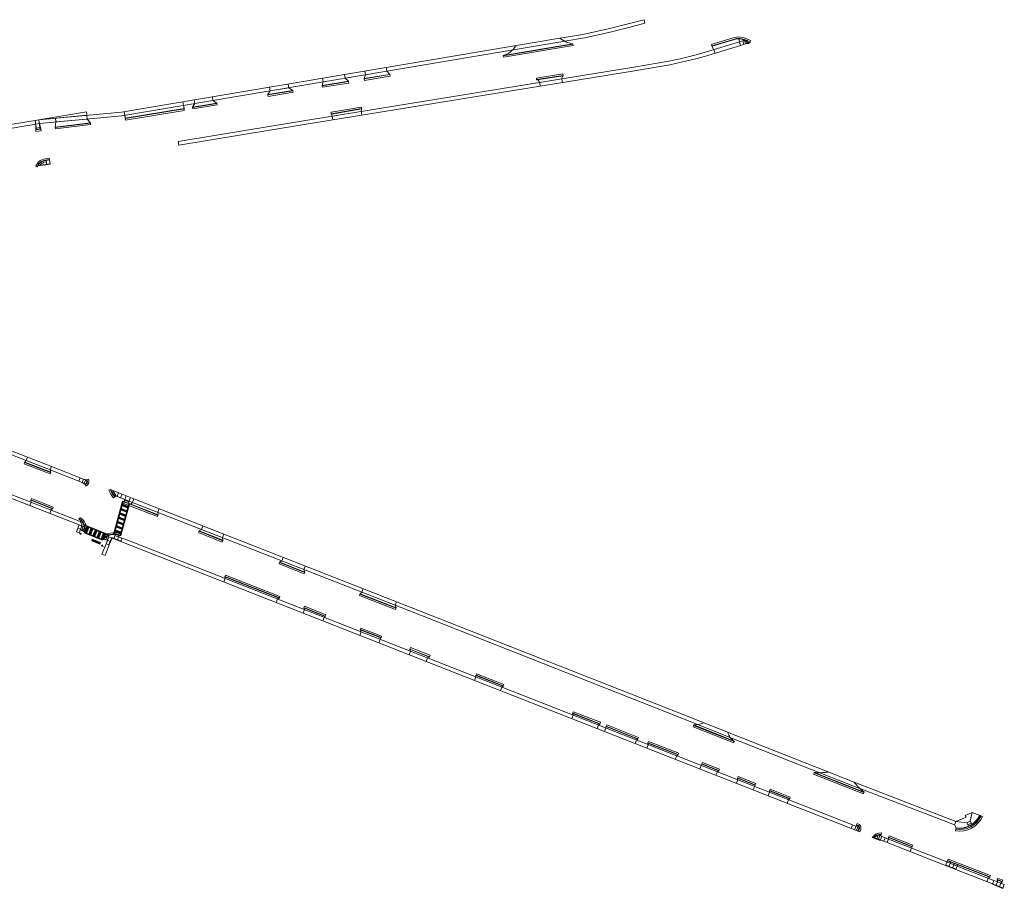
# Model space of a CAD drawing. Header units: feet. Extents: x 1462074 to 1464241, y 432820 to 433993.
# Tile 2 of 2: x 1462911 to 1464241, y 432820 to 433993. Entities that reach past the tile are written whole.
import ezdxf

# ---------------------------------------------------------------- set-up
doc = ezdxf.new("R2010")
doc.units = ezdxf.units.FT
doc.header["$MEASUREMENT"] = 0
for name, color, linetype, lineweight in [('PM_P_Crosswalk', 7, 'Continuous', 30), ('PM_P_Stop_Line', 7, 'Continuous', 53), ('PV_P_Curb', 120, 'Continuous', 13), ('PV_P_Curb_Ramp', 120, 'Continuous', 13), ('PV_P_Drive', 230, 'Continuous', 13), ('PV_P_Saw_Cut_Line', 62, 'Continuous', 13), ('PV_P_Walk', 241, 'Continuous', 13), ('SN_P_Signs', 120, 'Continuous', 13), ('SN_P_Signs (Construction)', 120, 'Continuous', 13)]:
    doc.layers.add(name, color=color, linetype=linetype, lineweight=lineweight)

# ---------------------------------------------------------------- blocks, each defined once
blk = doc.blocks.new('SGN1PP')
at = {"layer": 'SN_P_Signs', "color": 120, "linetype": 'Continuous', "lineweight": 13}
for p, q in [((0, 0), (-0.08, 0)), ((0, 0.08), (0, -0.08))]:
    blk.add_line(p, q, dxfattribs=at)
at = {"layer": 'SN_P_Signs (Construction)', "color": 120, "linetype": 'Continuous', "lineweight": 30}
blk.add_point((0, 0), dxfattribs=at)

msp = doc.modelspace()

# ---------------------------------------------------------------- hatches: boundary and pattern name
at = {"layer": 'PM_P_Crosswalk', "lineweight": 13, "extrusion": (0, 0, -1)}
msp.add_hatch(color=256, dxfattribs=at).paths.add_polyline_path([(-1463038.1, 433298.5), (-1463050.4, 433342.9), (-1463051.3, 433342.5), (-1463050, 433337.8), (-1463049.7, 433337), (-1463049.8, 433337), (-1463048.4, 433332), (-1463048.1, 433331.3), (-1463048.2, 433331.2), (-1463046.8, 433326.2), (-1463046.5, 433325.5), (-1463046.6, 433325.5), (-1463045.2, 433320.4), (-1463044.9, 433319.7), (-1463045, 433319.7), (-1463043.6, 433314.7), (-1463043.3, 433313.9), (-1463043.4, 433313.9), (-1463042, 433308.9), (-1463041.7, 433308.1), (-1463041.8, 433308.1), (-1463040.4, 433303.1), (-1463040.1, 433302.4), (-1463040.2, 433302.3), (-1463039.2, 433298.5, -0.009309)])
msp.add_hatch(color=256, dxfattribs=at).paths.add_polyline_path([(-1463057.9, 433336), (-1463057.8, 433336.1), (-1463058.8, 433339.6), (-1463059.8, 433339.2), (-1463047.9, 433296.6), (-1463047, 433296.9), (-1463048, 433300.6), (-1463048.3, 433301.3), (-1463048.2, 433301.4), (-1463049.6, 433306.4), (-1463049.9, 433307.1), (-1463049.8, 433307.1), (-1463051.2, 433312.1), (-1463051.5, 433312.9), (-1463051.4, 433312.9), (-1463052.8, 433317.9), (-1463053.1, 433318.7), (-1463053, 433318.7), (-1463054.4, 433323.7), (-1463054.7, 433324.5), (-1463054.6, 433324.5), (-1463056, 433329.5), (-1463056.3, 433330.2), (-1463056.2, 433330.3), (-1463057.6, 433335.3)], flags=0)
at = {"layer": 'PM_P_Crosswalk', "lineweight": 13}
msp.add_hatch(color=256, dxfattribs=at).paths.add_polyline_path([(1462999.2, 433309.7, 0.020049), (1462998.7, 433311), (1463032.1, 433297.5, 0.003192), (1463031.8, 433297.4), (1463031.8, 433297.4, 0.000076), (1463031.8, 433297.4, 0.020123), (1463030.7, 433297)])
at = {"layer": 'PM_P_Crosswalk', "extrusion": (0, 0, -1)}
msp.add_hatch(color=256, dxfattribs=at).paths.add_polyline_path([(-1462999.5, 433300.9), (-1462999.6, 433301.1), (-1463002.5, 433308.4), (-1463004.3, 433307.6), (-1463001.4, 433300.2)], flags=0)

# ---------------------------------------------------------------- linework, layer by layer
at = {"layer": 'PM_P_Crosswalk', "lineweight": 13}
for p, q in [((1463038.1, 433298.5), (1463050.4, 433342.9)), ((1463039.2, 433298.5), (1463051.3, 433342.5)), ((1463047, 433296.9), (1463058.8, 433339.6)), ((1463047.9, 433296.6), (1463059.8, 433339.2)), ((1463050.4, 433342.9), (1463051.3, 433342.5)), ((1462999.5, 433301), (1463002.5, 433308.4)), ((1463001.4, 433300.2), (1463004.3, 433307.6)), ((1463005.1, 433298.7), (1463008.1, 433306.1)), ((1463006.9, 433298), (1463009.9, 433305.4)), ((1463010.6, 433296.5), (1463013.6, 433303.9)), ((1463012.5, 433295.7), (1463015.5, 433303.1)), ((1463016.2, 433294.2), (1463019.2, 433301.6)), ((1463018, 433293.5), (1463021, 433300.9)), ((1463021.8, 433292), (1463024.7, 433299.4)), ((1463023.6, 433291.2), (1463026.6, 433298.6)), ((1463047, 433296.9), (1463047.9, 433296.6)), ((1463023.1, 433290.3), (1463023.7, 433291.2))]:
    msp.add_line(p, q, dxfattribs=at)
for points in [[(1463038.1, 433298.5), (1463050.4, 433342.9), (1463051.3, 433342.5), (1463050, 433337.8), (1463049.7, 433337), (1463049.8, 433337), (1463048.4, 433332), (1463048.1, 433331.3), (1463048.2, 433331.2), (1463046.8, 433326.2), (1463046.5, 433325.5), (1463046.6, 433325.5), (1463045.2, 433320.4), (1463044.9, 433319.7), (1463045, 433319.7), (1463043.6, 433314.7), (1463043.3, 433313.9), (1463043.4, 433313.9), (1463042, 433308.9), (1463041.7, 433308.1), (1463041.8, 433308.1), (1463040.4, 433303.1), (1463040.1, 433302.4), (1463040.2, 433302.3), (1463039.2, 433298.5, 0.009309)], [(1462999.2, 433309.7, 0.020049), (1462998.7, 433311), (1463032.1, 433297.5, 0.003192), (1463031.8, 433297.4), (1463031.8, 433297.4, 0.000076), (1463031.8, 433297.4, 0.020123), (1463030.7, 433297)]]:
    msp.add_lwpolyline(points, format="xyb", close=True, dxfattribs=at)
for points in [[(1463057.9, 433336), (1463057.8, 433336.1), (1463058.8, 433339.6), (1463059.8, 433339.2), (1463047.9, 433296.6), (1463047, 433296.9), (1463048, 433300.6), (1463048.3, 433301.3), (1463048.2, 433301.4), (1463049.6, 433306.4), (1463049.9, 433307.1), (1463049.8, 433307.1), (1463051.2, 433312.1), (1463051.5, 433312.9), (1463051.4, 433312.9), (1463052.8, 433317.9), (1463053.1, 433318.7), (1463053, 433318.7), (1463054.4, 433323.7), (1463054.7, 433324.5), (1463054.6, 433324.5), (1463056, 433329.5), (1463056.3, 433330.2), (1463056.2, 433330.3), (1463057.6, 433335.3)], [(1463056.3, 433330.2), (1463055.6, 433328.4), (1463048.1, 433331.3), (1463048.9, 433333.1)], [(1463057.9, 433336), (1463057.2, 433334.2), (1463049.7, 433337), (1463050.5, 433338.9)], [(1463053.1, 433318.7), (1463052.4, 433316.8), (1463044.9, 433319.7), (1463045.7, 433321.6)], [(1463054.7, 433324.5), (1463054, 433322.6), (1463046.5, 433325.5), (1463047.3, 433327.3)], [(1463049.9, 433307.1), (1463049.2, 433305.2), (1463041.7, 433308.1), (1463042.5, 433310)], [(1463051.5, 433312.9), (1463050.8, 433311), (1463043.3, 433313.9), (1463044.1, 433315.8)], [(1463023.7, 433291.2), (1463023.1, 433290.3), (1462999.4, 433299.9), (1462999.5, 433300.9)], [(1463048.3, 433301.3), (1463047.6, 433299.5), (1463040.1, 433302.4), (1463040.9, 433304.2)]]:
    msp.add_lwpolyline(points, close=True, dxfattribs=at)
at = {"layer": 'PM_P_Crosswalk'}
for points in [[(1462999.5, 433300.9), (1462999.6, 433301.1), (1463002.5, 433308.4), (1463004.3, 433307.6), (1463001.4, 433300.2)], [(1463005.1, 433298.7), (1463008.1, 433306.1), (1463009.9, 433305.4), (1463006.9, 433298)], [(1463010.6, 433296.5), (1463013.6, 433303.9), (1463015.5, 433303.1), (1463012.5, 433295.7)], [(1463016.2, 433294.2), (1463019.2, 433301.6), (1463021, 433300.9), (1463018, 433293.5)], [(1463021.8, 433292), (1463024.7, 433299.4), (1463026.6, 433298.6), (1463023.6, 433291.2)]]:
    msp.add_lwpolyline(points, close=True, dxfattribs=at)
at = {"layer": 'PM_P_Crosswalk', "lineweight": 13}
for points in [[(1463056.3, 433330.2), (1463055.6, 433328.4), (1463048.9, 433333.1), (1463048.1, 433331.3)], [(1463057.9, 433336), (1463057.2, 433334.2), (1463050.5, 433338.9), (1463049.7, 433337)], [(1463053.1, 433318.7), (1463052.4, 433316.8), (1463045.7, 433321.6), (1463044.9, 433319.7)], [(1463051.5, 433312.9), (1463050.8, 433311), (1463044.1, 433315.8), (1463043.3, 433313.9)], [(1463023.7, 433291.2), (1463023.1, 433290.3), (1462999.5, 433300.9), (1462999.4, 433299.9)], [(1463048.3, 433301.3), (1463047.6, 433299.5), (1463040.9, 433304.2), (1463040.1, 433302.4)]]:
    msp.add_solid(points, dxfattribs=at)
at = {"layer": 'PM_P_Crosswalk', "lineweight": 13, "extrusion": (0, 0, -1)}
for points in [[(-1463054.7, 433324.5), (-1463054, 433322.6), (-1463047.3, 433327.3), (-1463046.5, 433325.5)], [(-1463049.9, 433307.1), (-1463049.2, 433305.2), (-1463042.5, 433310), (-1463041.7, 433308.1)]]:
    msp.add_solid(points, dxfattribs=at)
at = {"layer": 'PM_P_Crosswalk', "extrusion": (0, 0, -1)}
for points in [[(-1463005.1, 433298.7), (-1463008.1, 433306.1), (-1463006.9, 433298), (-1463009.9, 433305.4)], [(-1463016.2, 433294.2), (-1463019.2, 433301.6), (-1463018, 433293.5), (-1463021, 433300.9)], [(-1463021.8, 433292), (-1463024.7, 433299.4), (-1463023.6, 433291.2), (-1463026.6, 433298.6)]]:
    msp.add_solid(points, dxfattribs=at)
at = {"layer": 'PM_P_Crosswalk'}
msp.add_solid([(1463010.6, 433296.5), (1463013.6, 433303.9), (1463012.5, 433295.7), (1463015.5, 433303.1)], dxfattribs=at)
at = {"layer": 'PM_P_Stop_Line', "lineweight": 13}
msp.add_lwpolyline([(1463019.8, 433285.2), (1463008.6, 433289.7), (1463009.3, 433291.6), (1463020.5, 433287.1)], close=True, dxfattribs=at)
at = {"layer": 'PM_P_Stop_Line', "lineweight": 13, "extrusion": (0, 0, -1)}
msp.add_solid([(-1463019.8, 433285.2), (-1463008.6, 433289.7), (-1463020.5, 433287.1), (-1463009.3, 433291.6)], dxfattribs=at)
at = {"layer": 'PV_P_Curb'}
for p, q in [((1463564.2, 433944.6), (1463658.4, 433960.3)), ((1463376.8, 433913.3), (1463411.3, 433919.1)), ((1463609.6, 433912.5), (1463645.3, 433918)), ((1463319.8, 433903.9), (1463355.4, 433909.7)), ((1463246.7, 433891.7), (1463280.3, 433897.3)), ((1463144.8, 433874.9), (1463177.6, 433880.3)), ((1463054, 433859.7), (1463133.4, 433872.8)), ((1463332.2, 433866.3), (1463373.2, 433873.3)), ((1462959.3, 433847.8), (1463006.9, 433853.7)), ((1462918, 433395.5), (1462953.1, 433381.6)), ((1462926.6, 433344.9), (1462956, 433333.3)), ((1463058.3, 433339.8), (1463098, 433324.2)), ((1463098.2, 433324.7), (1463098, 433324.2)), ((1463153.7, 433302.6), (1463185.7, 433289.7)), ((1463262.4, 433260.2), (1463296.1, 433246.9)), ((1463188.6, 433241.5), (1463262.1, 433212.5)), ((1463371, 433217.6), (1463419.8, 433198.4)), ((1463295.3, 433199.7), (1463324.1, 433188)), ((1463371.5, 433169.6), (1463399.4, 433158.8)), ((1463438.3, 433143.4), (1463464.9, 433133)), ((1463527.7, 433108.1), (1463564.5, 433093.7)), ((1463658.4, 433056.7), (1463695.1, 433042.5)), ((1463703.6, 433039), (1463746.4, 433022.1)), ((1463876.4, 433018.5), (1463821.5, 433040.3)), ((1463759.8, 433016.9), (1463800.8, 433000.8)), ((1463832.8, 432988.2), (1463855.8, 432979.2)), ((1463984.2, 432976.1), (1464051.6, 432949.6)), ((1463881, 432969.4), (1463904.9, 432960)), ((1463924.4, 432952.4), (1463951.4, 432941.7)), ((1464085, 432889.3), (1464116.9, 432876.5)), ((1464221.7, 432835.9), (1464178.6, 432852.6))]:
    msp.add_line(p, q, dxfattribs=at)
at = {"layer": 'PV_P_Curb', "flags": 128}
msp.add_lwpolyline([(1463882.5, 433968), (1463879.9, 433967.8), (1463878, 433967.4), (1463875.4, 433966.8), (1463846, 433958)], dxfattribs=at)
at = {"layer": 'PV_P_Curb_Ramp'}
for p, q in [((1463882.5, 433967.5), (1463882.5, 433968)), ((1463890.8, 433965.6), (1463883.4, 433963.4)), ((1463883.4, 433963.4), (1463885, 433958.6)), ((1463885, 433958.6), (1463895.8, 433961.9)), ((1463888.2, 433964.8), (1463889.6, 433960)), ((1463890.1, 433965.4), (1463891.5, 433960.6)), ((1462932.5, 433857.3), (1462937.4, 433858.1)), ((1462932.5, 433857.3), (1462934.1, 433844.5)), ((1462933.1, 433852.3), (1462938.1, 433853.1)), ((1462933.1, 433844.9), (1462933.1, 433852.3)), ((1462937.4, 433858.1), (1462939.1, 433845.1)), ((1462938.1, 433853.1), (1462940, 433845.8)), ((1462933.1, 433844.9), (1462940, 433845.8)), ((1462933.1, 433844.4), (1462940.1, 433845.3)), ((1462933.1, 433844.9), (1462933.1, 433844.4)), ((1462933.8, 433847), (1462938.8, 433847.6)), ((1462940, 433845.8), (1462940.1, 433845.3)), ((1462952.6, 433798.8), (1462935.9, 433796.4)), ((1462952.7, 433798.3), (1462936.2, 433795.9)), ((1462947.1, 433803.3), (1462948, 433797.6)), ((1462951.5, 433804.1), (1462952.4, 433798.3)), ((1462934.9, 433794.8), (1462935.4, 433794.6)), ((1462993, 433374.5), (1462991.2, 433370.1)), ((1463002.8, 433370.6), (1462993, 433374.5)), ((1462997.6, 433372.7), (1462995.9, 433368.3)), ((1462997.6, 433372.7), (1463002, 433372)), ((1463000.4, 433371.6), (1462998.6, 433367.2)), ((1463002.5, 433372.1), (1463002, 433372)), ((1463002.2, 433371.3), (1463002, 433372)), ((1463001.2, 433366.2), (1462991.2, 433370.1)), ((1462995.9, 433368.3), (1462999.6, 433365.7)), ((1462999.8, 433365.3), (1462999.6, 433365.7)), ((1463002.3, 433370.8), (1463000.5, 433366.4)), ((1463033.5, 433358.7), (1463049.6, 433352.4)), ((1463038.4, 433351.4), (1463034.2, 433358.4)), ((1463041.5, 433350.2), (1463037.2, 433357.2)), ((1463047.7, 433347.7), (1463037.6, 433351.7)), ((1463039.7, 433348.9), (1463041.5, 433350.2)), ((1463043.1, 433349.6), (1463044.9, 433354.2)), ((1463047.7, 433347.7), (1463049.6, 433352.4)), ((1463063.9, 433341.4), (1463047.7, 433347.7)), ((1463049.6, 433352.4), (1463065.7, 433346.1)), ((1463052.2, 433342.2), (1463055.4, 433350.1)), ((1463057.8, 433340), (1463061, 433347.9)), ((1463063.9, 433341.4), (1463065.7, 433346.1)), ((1463051.8, 433342.4), (1463052, 433342.8)), ((1463058.3, 433339.8), (1463051.8, 433342.4)), ((1463052, 433342.8), (1463053.2, 433344.5)), ((1463058.5, 433340.3), (1463052, 433342.8)), ((1463058.7, 433342.3), (1463053.2, 433344.5)), ((1463058.3, 433339.8), (1463058.5, 433340.3)), ((1463058.5, 433340.3), (1463058.7, 433342.3)), ((1463058.5, 433340.3), (1463061.5, 433339.1)), ((1462991.3, 433318.8), (1462991.6, 433319.2)), ((1462988.1, 433301.8), (1462989.9, 433306.5)), ((1462989.9, 433306.5), (1462991.8, 433311.1)), ((1462999.8, 433302.5), (1462989.9, 433306.5)), ((1462999.1, 433308.1), (1462991.8, 433311.1)), ((1462993.6, 433305), (1462991.8, 433300.3)), ((1462993.6, 433305), (1462995.5, 433309.6)), ((1462999.1, 433301.6), (1462993.6, 433305)), ((1462997.2, 433308.9), (1462995.4, 433304.2)), ((1462995.5, 433309.6), (1462998.8, 433309.3)), ((1462999.1, 433308.1), (1462997.2, 433303.5)), ((1462999.4, 433309.1), (1462998.8, 433309.3)), ((1462991.8, 433300.3), (1462988.1, 433301.8)), ((1462999.1, 433301.6), (1462999.6, 433301.4)), ((1463024.5, 433291.4), (1463024, 433291.6)), ((1463024.5, 433291.4), (1463030.1, 433290.2)), ((1463033.8, 433288.7), (1463024.6, 433292.4)), ((1463029.4, 433295.9), (1463027.6, 433291.2)), ((1463028.2, 433285.6), (1463031.9, 433294.9)), ((1463035.6, 433293.4), (1463028.8, 433296.1)), ((1463031.3, 433295.1), (1463029.4, 433290.5)), ((1463031.9, 433284.1), (1463035.8, 433293.8)), ((1463032.4, 433283.9), (1463036.1, 433293.2)), ((1463035.8, 433293.8), (1463048, 433289.1)), ((1463036.1, 433293.2), (1463047.9, 433288.7)), ((1463038.7, 433292.7), (1463040.7, 433298.5)), ((1463049.4, 433293.2), (1463040, 433296.5)), ((1463043.3, 433290.9), (1463045.6, 433297.3)), ((1463047.9, 433288.7), (1463049.4, 433293.2)), ((1463032.4, 433283.9), (1463028.2, 433285.6)), ((1464198, 432922.6), (1464195.1, 432910.9)), ((1464034.5, 432901.2), (1464036.3, 432905.8)), ((1464036.3, 432905.8), (1464045.1, 432902.4)), ((1464041.6, 432905.6), (1464041.8, 432906)), ((1464174.1, 432906), (1464175.9, 432910.6)), ((1464190.7, 432908.5), (1464175.9, 432910.6)), ((1464190.7, 432908.5), (1464195.1, 432910.9)), ((1464190.7, 432908.5), (1464193.4, 432903.7)), ((1464192.2, 432905.9), (1464196.5, 432908.3)), ((1464193.1, 432904.1), (1464197.5, 432906.5)), ((1464195.1, 432910.9), (1464197.8, 432906.1)), ((1464039.1, 432899.4), (1464041.6, 432905.6)), ((1464041.5, 432898.4), (1464043.3, 432903.1)), ((1464043.3, 432897.7), (1464045.1, 432902.4)), ((1464043.8, 432897.5), (1464044.3, 432897.3)), ((1464070.3, 432892.5), (1464080.3, 432888.5)), ((1464074.9, 432892.5), (1464074.3, 432890.9)), ((1464074.9, 432892.5), (1464075, 432893)), ((1464065.2, 432888), (1464064.8, 432888.2)), ((1464065.2, 432888), (1464073.5, 432884.8)), ((1464065.4, 432889), (1464078.5, 432883.9)), ((1464071, 432892.2), (1464069.2, 432887.5)), ((1464072.9, 432891.5), (1464071.1, 432886.8)), ((1464073.5, 432884.8), (1464073.9, 432885.7)), ((1464075.7, 432890.4), (1464073.9, 432885.7)), ((1464080.3, 432888.5), (1464078.5, 432883.9)), ((1464164.6, 432857.9), (1464161.9, 432851.1)), ((1464163.7, 432855.8), (1464177.7, 432850.3)), ((1464164.4, 432857.5), (1464178.4, 432852.1)), ((1464164.6, 432857.9), (1464178.6, 432852.6)), ((1464169.2, 432856.2), (1464166.5, 432849.3)), ((1464173.9, 432854.4), (1464171.2, 432847.5)), ((1464178.6, 432852.6), (1464175.9, 432845.7)), ((1464161.9, 432851.1), (1464175.9, 432845.7)), ((1464162.1, 432851.6), (1464176, 432846.1)), ((1464227.3, 432830.8), (1464225.3, 432825.7)), ((1464225.4, 432826.2), (1464239.4, 432820.7)), ((1464241.2, 432825.4), (1464227.3, 432830.8)), ((1464232.9, 432831.6), (1464230.1, 432824.4)), ((1464232, 432832), (1464231.8, 432831.5)), ((1464231.8, 432831.5), (1464238.4, 432829)), ((1464231.9, 432829), (1464231.8, 432831.5)), ((1464232, 432832), (1464238.5, 432829.5)), ((1464237.6, 432829.8), (1464234.7, 432822.5)), ((1464236.6, 432827.2), (1464238.4, 432829)), ((1464238.5, 432829.5), (1464238.4, 432829)), ((1464225.3, 432825.7), (1464239.2, 432820.2)), ((1464241.2, 432825.4), (1464239.2, 432820.2))]:
    msp.add_line(p, q, dxfattribs=at)
at = {"layer": 'PV_P_Curb_Ramp', "flags": 128}
for points in [[(1463891.5, 433960.6), (1463895.9, 433961.1), (1463897.9, 433963)], [(1463044.7, 433294.9), (1463046.3, 433296.5), (1463046.5, 433297)], [(1464175.9, 432910.6), (1464189.8, 432916.1), (1464188.5, 432918.7), (1464198, 432922.6), (1464208.4, 432918.7), (1464209.8, 432918.1)], [(1464174.1, 432906), (1464176.1, 432901.9), (1464175.8, 432899.9)]]:
    msp.add_lwpolyline(points, dxfattribs=at)
for points in [[(1462934.9, 433794.8), (1462937, 433798.2), (1462937, 433798.2, -0.193416), (1462944, 433803.2), (1462944, 433803.2), (1462951.4, 433804.6)], [(1462951.5, 433804.1), (1462944.1, 433802.7, 0.193416), (1462937.4, 433798), (1462935.4, 433794.6)], [(1462939.1, 433796.8, -0.193415), (1462944.5, 433800.7), (1462947.4, 433801.3)], [(1463002.5, 433372.1), (1463002.6, 433371.4, -0.372394), (1462999.8, 433365.3)], [(1463024.1, 433291.7, -0.169849), (1463031.8, 433297.4), (1463031.8, 433297.4), (1463031.8, 433297.4, -0.099166), (1463042.8, 433298.3), (1463042.9, 433298.3), (1463046.5, 433297)], [(1463046.3, 433296.5), (1463042.7, 433297.8, 0.099166), (1463031.9, 433296.9, 0.169849), (1463024.5, 433291.4)], [(1464044.3, 432897.3), (1464045.6, 432900.9), (1464045.6, 432900.9, 0.376424), (1464042.9, 432905.6), (1464041.8, 432906)], [(1464041.6, 432905.6), (1464042.7, 432905.1, -0.377715), (1464045.2, 432901), (1464043.8, 432897.5)]]:
    msp.add_lwpolyline(points, format="xyb", dxfattribs=at)
at = {"layer": 'PV_P_Curb_Ramp'}
for centre, radius, start, end in [((1463881.1, 433947.3), 20.7, 43.0511, 86.098), ((1463881.1, 433947.3), 20.2, 43.0511, 86.098), ((1462997.6, 433370), 4.69, 294.2222, 16.1346), ((1463073.9, 433377.7), 44.7, 205.1568, 220.0467), ((1463073.9, 433377.7), 44.2, 205.846, 219.9231), ((1462983.3, 433304.8), 16.2, 348.8404, 60.0633), ((1462983.3, 433304.8), 16.7, 348.8404, 60.0633), ((1464181, 432931.1), 31.6, 260.5335, 335.6143), ((1464181, 432931.1), 30.1, 260.5335, 335.6143), ((1464181, 432931.1), 29.6, 260.5335, 335.6143)]:
    msp.add_arc(centre, radius, start, end, dxfattribs=at)
at = {"layer": 'PV_P_Curb_Ramp', "extrusion": (0, 0, -1)}
for centre, radius, start, end in [((-1463882.4, 433940.4), 27.4, 95.1516, 124.4455), ((-1462988.2, 433310), 7.23, 112.2886, 183.4859), ((-1464073.9, 432882.2), 10.9, 33.5864, 96.0061), ((-1464073.9, 432882.2), 10.4, 34.1793, 96.0061)]:
    msp.add_arc(centre, radius, start, end, dxfattribs=at)
at = {"layer": 'PV_P_Drive'}
for p, q in [((1463564.2, 433945.1), (1463658.3, 433960.8)), ((1463658.4, 433960.3), (1463658.3, 433960.8)), ((1463846.3, 433957.5), (1463846, 433958)), ((1463882.5, 433967.5), (1463882.5, 433968)), ((1463564.2, 433944.6), (1463564.2, 433945.1)), ((1463849.1, 433952.8), (1463850.6, 433948)), ((1463350.8, 433914.3), (1463350, 433919.2)), ((1463378.5, 433919), (1463377.7, 433923.9)), ((1463407.1, 433923.8), (1463406.3, 433928.7)), ((1463411.3, 433919.1), (1463411.2, 433919.5)), ((1463609.7, 433912), (1463645.4, 433917.5)), ((1463645.4, 433917.5), (1463645.3, 433918)), ((1463274.7, 433901.5), (1463273.9, 433906.4)), ((1463319.8, 433903.9), (1463319.8, 433904.4)), ((1463321.2, 433909.3), (1463320.4, 433914.3)), ((1463355.4, 433909.7), (1463355.3, 433910.2)), ((1463376.8, 433913.3), (1463376.7, 433913.8)), ((1463609.6, 433912.5), (1463609.7, 433912)), ((1463613.7, 433908.6), (1463614.5, 433903.7)), ((1463643.5, 433913.5), (1463644.3, 433908.6)), ((1463246.7, 433891.7), (1463246.6, 433892.2)), ((1463249.7, 433897.3), (1463248.9, 433902.2)), ((1463280.3, 433897.3), (1463280.2, 433897.8)), ((1463132.5, 433877.6), (1463131.7, 433882.5)), ((1463147.9, 433880.2), (1463147.1, 433885.1)), ((1463172.4, 433884.3), (1463171.6, 433889.2)), ((1463177.6, 433880.3), (1463177.5, 433880.8)), ((1463002.6, 433859.2), (1463002.1, 433864.2)), ((1463053.4, 433864.3), (1463052.6, 433869.2)), ((1463133.4, 433872.8), (1463133.3, 433873.3)), ((1463144.8, 433874.9), (1463144.7, 433875.4)), ((1463332.3, 433865.8), (1463332.2, 433866.3)), ((1463332.3, 433865.8), (1463373.3, 433872.8)), ((1463333.5, 433863.2), (1463332.3, 433865.8)), ((1463333.5, 433863.2), (1463334.3, 433858.3)), ((1463372.6, 433869.6), (1463373.3, 433872.8)), ((1463372.6, 433869.6), (1463373.4, 433864.6)), ((1463373.2, 433873.3), (1463373.3, 433872.8)), ((1462960.2, 433855.2), (1462959.7, 433860.2)), ((1463006.9, 433853.7), (1463006.8, 433854.2)), ((1463054, 433859.7), (1463053.9, 433860.2)), ((1462959.3, 433847.8), (1462959.3, 433848.3)), ((1462918, 433395.5), (1462918.2, 433395.9)), ((1462953.1, 433381.6), (1462953.3, 433382.1)), ((1462926.4, 433344.4), (1462926.6, 433344.9)), ((1462927, 433341.6), (1462925.2, 433337)), ((1462955.8, 433332.8), (1462956, 433333.3)), ((1463097.8, 433328.1), (1463099.6, 433332.8)), ((1462953.8, 433331.2), (1462952, 433326.6)), ((1463156.9, 433305), (1463158.7, 433309.6)), ((1463153.8, 433303.1), (1463153.7, 433302.6)), ((1463185.4, 433293.8), (1463187.3, 433298.5)), ((1463185.7, 433289.7), (1463185.9, 433290.2)), ((1463265.4, 433262.5), (1463267.2, 433267.2)), ((1463262.4, 433260.2), (1463262.6, 433260.6)), ((1463295.2, 433250.8), (1463297, 433255.5)), ((1463188.7, 433238.7), (1463186.9, 433234.1)), ((1463188.4, 433241), (1463188.6, 433241.5)), ((1463296.3, 433247.3), (1463296.1, 433246.9)), ((1463262.1, 433212.5), (1463261.9, 433212)), ((1463371, 433217.6), (1463371.2, 433218.1)), ((1463373.3, 433220.2), (1463375.2, 433224.9)), ((1463259.7, 433210.9), (1463257.8, 433206.2)), ((1463295.1, 433199.2), (1463295.3, 433199.7)), ((1463418.3, 433202.6), (1463420.1, 433207.3)), ((1463419.8, 433198.4), (1463420, 433198.9)), ((1463296, 433196.6), (1463294.2, 433191.9)), ((1463322.5, 433186.2), (1463320.6, 433181.5)), ((1463323.9, 433187.5), (1463324.1, 433188)), ((1463372.7, 433166.5), (1463370.9, 433161.8)), ((1463371.4, 433169.1), (1463371.5, 433169.6)), ((1463399.4, 433158.8), (1463399.2, 433158.3)), ((1463398.4, 433156.4), (1463396.5, 433151.7)), ((1463439.2, 433140.4), (1463437.3, 433135.7)), ((1463438.1, 433143), (1463438.3, 433143.4)), ((1463464.7, 433132.6), (1463464.9, 433133)), ((1463462.3, 433131.3), (1463460.5, 433126.6)), ((1463527.5, 433105.7), (1463525.6, 433101)), ((1463527.5, 433107.7), (1463527.7, 433108.1)), ((1463564.3, 433093.2), (1463564.5, 433093.7)), ((1463562.7, 433091.8), (1463560.9, 433087.2)), ((1463658.9, 433054), (1463657.1, 433049.4)), ((1463658.2, 433056.3), (1463658.4, 433056.7)), ((1463693.2, 433040.6), (1463691.4, 433035.9)), ((1463694.9, 433042), (1463695.1, 433042.5)), ((1463703.6, 433039), (1463703.5, 433038.6)), ((1463821.5, 433040.3), (1463821.7, 433040.8)), ((1463821.7, 433040.8), (1463876.6, 433019)), ((1463703.2, 433036.6), (1463701.4, 433032)), ((1463744.5, 433020.5), (1463742.6, 433015.8)), ((1463746.2, 433021.7), (1463746.4, 433022.1)), ((1463760.3, 433014.2), (1463758.5, 433009.6)), ((1463759.6, 433016.4), (1463759.8, 433016.9)), ((1463876.4, 433018.5), (1463876.6, 433019)), ((1463798.8, 432999.1), (1463796.9, 432994.5)), ((1463800.7, 433000.3), (1463800.8, 433000.8)), ((1463832, 432986.1), (1463830.2, 432981.4)), ((1463832.6, 432987.7), (1463832.8, 432988.2)), ((1463853.7, 432977.6), (1463851.8, 432972.9)), ((1463855.6, 432978.8), (1463855.8, 432979.2)), ((1463984.2, 432976.1), (1463984.4, 432976.6)), ((1463984.4, 432976.6), (1464051.8, 432950)), ((1463881.2, 432966.8), (1463879.4, 432962.1)), ((1463880.8, 432969), (1463881, 432969.4)), ((1463904.7, 432959.6), (1463904.9, 432960)), ((1463903.9, 432957.8), (1463902.1, 432953.2)), ((1463924.2, 432949.9), (1463922.3, 432945.2)), ((1463924.2, 432951.9), (1463924.4, 432952.4)), ((1464051.6, 432949.6), (1464051.8, 432950)), ((1463949.6, 432939.9), (1463947.8, 432935.2)), ((1463951.2, 432941.2), (1463951.4, 432941.7)), ((1464084.6, 432886.9), (1464082.8, 432882.2)), ((1464084.8, 432888.8), (1464085, 432889.3)), ((1464115.9, 432874.6), (1464114.1, 432869.9)), ((1464116.7, 432876.1), (1464116.9, 432876.5)), ((1464219.5, 432833.9), (1464217.7, 432829.2)), ((1464221.6, 432835.4), (1464221.7, 432835.9))]:
    msp.add_line(p, q, dxfattribs=at)
at = {"layer": 'PV_P_Drive', "flags": 128}
for points in [[(1463849.1, 433952.8), (1463846.3, 433957.5), (1463875.5, 433966.3), (1463878.1, 433967), (1463880, 433967.3), (1463882.5, 433967.5), (1463883.4, 433963.4)], [(1463378.5, 433919), (1463376.7, 433913.8), (1463411.2, 433919.5), (1463407.1, 433923.8)], [(1463321.2, 433909.3), (1463319.8, 433904.4), (1463355.3, 433910.2), (1463350.8, 433914.3)], [(1463053.4, 433864.3), (1463053.9, 433860.2), (1463133.3, 433873.3), (1463132.5, 433877.6)], [(1463147.9, 433880.2), (1463144.7, 433875.4), (1463177.5, 433880.8), (1463172.4, 433884.3)], [(1462959.3, 433848.3), (1462960.2, 433855.2), (1463002.6, 433859.2), (1463006.8, 433854.2), (1462959.3, 433848.3)], [(1462953.8, 433331.2), (1462955.8, 433332.8), (1462926.4, 433344.4), (1462927, 433341.6)], [(1463097.8, 433328.1), (1463098.2, 433324.7), (1463061.5, 433339.1), (1463063.9, 433341.4)], [(1463185.4, 433293.8), (1463185.9, 433290.2), (1463153.8, 433303.1), (1463156.9, 433305)], [(1463295.2, 433250.8), (1463296.3, 433247.3), (1463262.6, 433260.6), (1463265.4, 433262.5)], [(1463188.7, 433238.7), (1463188.4, 433241), (1463261.9, 433212), (1463259.7, 433210.9)], [(1463418.3, 433202.6), (1463420, 433198.9), (1463371.2, 433218.1), (1463373.3, 433220.2)], [(1463296, 433196.6), (1463295.1, 433199.2), (1463323.9, 433187.5), (1463322.5, 433186.2)], [(1463372.7, 433166.5), (1463371.4, 433169.1), (1463399.2, 433158.3), (1463398.4, 433156.4)], [(1463439.2, 433140.4), (1463438.1, 433143), (1463464.7, 433132.6), (1463462.3, 433131.3)], [(1463527.5, 433105.7), (1463527.5, 433107.7), (1463564.3, 433093.2), (1463562.7, 433091.8)], [(1463658.9, 433054), (1463658.2, 433056.3), (1463694.9, 433042), (1463693.2, 433040.6)], [(1463703.2, 433036.6), (1463703.5, 433038.6), (1463746.2, 433021.7), (1463744.5, 433020.5)], [(1463760.3, 433014.2), (1463759.6, 433016.4), (1463800.7, 433000.3), (1463798.8, 432999.1)], [(1463832, 432986.1), (1463832.6, 432987.7), (1463855.6, 432978.8), (1463853.7, 432977.6)], [(1463881.2, 432966.8), (1463880.8, 432969), (1463904.7, 432959.6), (1463903.9, 432957.8)], [(1463924.2, 432949.9), (1463924.2, 432951.9), (1463951.2, 432941.2), (1463949.6, 432939.9)], [(1464084.6, 432886.9), (1464084.8, 432888.8), (1464116.7, 432876.1), (1464115.9, 432874.6)], [(1464177.7, 432850.3), (1464178.4, 432852.1), (1464221.6, 432835.4), (1464219.5, 432833.9)]]:
    msp.add_lwpolyline(points, dxfattribs=at)
for points in [[(1463246.6, 433892.2), (1463249.7, 433897.3), (1463274.7, 433901.5), (1463280.2, 433897.8)], [(1462937.4, 433858.1), (1463001.6, 433868.9), (1463002.1, 433864.2)], [(1462952.7, 433385.2), (1462953.3, 433382.1), (1462918.2, 433395.9), (1462920, 433397.9)], [(1462920, 433397.9), (1462921.8, 433402.7), (1462954.5, 433389.7), (1462952.7, 433385.2)]]:
    msp.add_lwpolyline(points, close=True, dxfattribs=at)
at = {"layer": 'PV_P_Drive', "extrusion": (0, 0, -1)}
for centre, radius, start, end in [((-1463557.3, 433972), 27.8, 209.833, 255.6019), ((-1463647.9, 433913.9), 4.41, 354.1118, 54.775), ((-1463991.3, 433046.2), 69.9, 260.229, 275.6932)]:
    msp.add_arc(centre, radius, start, end, dxfattribs=at)
at = {"layer": 'PV_P_Drive'}
for centre, radius, start, end in [((1463666.1, 434003), 42.9, 234.0426, 259.475), ((1463609.7, 433908), 4.01, 9.382, 90.3473), ((1463820.8, 433077.6), 36.8, 271.4416, 292.4057), ((1463886.4, 433035.5), 19.2, 194.5502, 239.2924), ((1464123.8, 433035.9), 112.1, 220.2979, 230.0444)]:
    msp.add_arc(centre, radius, start, end, dxfattribs=at)
at = {"layer": 'PV_P_Saw_Cut_Line'}
for p, q in [((1463564.6, 433942.6), (1463658.7, 433958.3)), ((1463658.7, 433958.3), (1463658.4, 433960.3)), ((1463846, 433958), (1463845.5, 433959.9)), ((1463897.9, 433963), (1463899, 433964.6)), ((1463564.6, 433942.6), (1463564.2, 433944.6)), ((1463377.1, 433911.3), (1463411.6, 433917.1)), ((1463411.6, 433917.1), (1463411.3, 433919.1)), ((1463609.3, 433914.5), (1463645, 433920)), ((1463645.3, 433918), (1463645, 433920)), ((1463320.2, 433902), (1463319.8, 433903.9)), ((1463320.2, 433902), (1463355.7, 433907.7)), ((1463355.7, 433907.7), (1463355.4, 433909.7)), ((1463377.1, 433911.3), (1463376.8, 433913.3)), ((1463609.6, 433912.5), (1463609.3, 433914.5)), ((1463247.1, 433889.7), (1463246.7, 433891.7)), ((1463247.1, 433889.7), (1463280.6, 433895.4)), ((1463280.6, 433895.4), (1463280.3, 433897.3)), ((1463145.2, 433872.9), (1463177.9, 433878.3)), ((1463177.9, 433878.3), (1463177.6, 433880.3)), ((1463054.3, 433857.8), (1463133.7, 433870.9)), ((1463133.7, 433870.9), (1463133.4, 433872.8)), ((1463145.2, 433872.9), (1463144.8, 433874.9)), ((1463331.9, 433868.3), (1463372.9, 433875.3)), ((1463332.2, 433866.3), (1463331.9, 433868.3)), ((1463373.2, 433873.3), (1463372.9, 433875.3)), ((1462959.6, 433845.8), (1463007.1, 433851.8)), ((1463007.1, 433851.8), (1463006.9, 433853.7)), ((1463054.3, 433857.8), (1463054, 433859.7)), ((1462933.4, 433842.4), (1462933.1, 433844.4)), ((1462933.4, 433842.4), (1462940.3, 433843.3)), ((1462940.3, 433843.3), (1462940.1, 433845.3)), ((1462959.6, 433845.8), (1462959.3, 433847.8)), ((1462951.1, 433806.5), (1462951.5, 433804.1)), ((1462933.2, 433795.9), (1462934.9, 433794.8)), ((1462917.3, 433393.6), (1462918, 433395.5)), ((1462917.3, 433393.6), (1462952.4, 433379.8)), ((1462952.4, 433379.8), (1462953.1, 433381.6)), ((1463004.4, 433372.6), (1463002.5, 433372.1)), ((1463000.6, 433363.4), (1462999.8, 433365.3)), ((1463031.7, 433357.8), (1463033.5, 433358.7)), ((1462926.6, 433344.9), (1462927.3, 433346.7)), ((1462927.3, 433346.7), (1462956.8, 433335.2)), ((1463038.2, 433347.7), (1463039.7, 433348.9)), ((1462956, 433333.3), (1462956.8, 433335.2)), ((1463051, 433340.5), (1463051.8, 433342.4)), ((1463057.6, 433337.9), (1463051, 433340.5)), ((1462991.6, 433319.2), (1462992.6, 433320.9)), ((1463097.3, 433322.3), (1463098, 433324.2)), ((1463001.6, 433301.1), (1462999.6, 433301.4)), ((1463024, 433291.6), (1463022.3, 433292.7)), ((1463046.5, 433297), (1463047.2, 433298.8)), ((1463152.9, 433300.7), (1463153.7, 433302.6)), ((1463152.9, 433300.7), (1463185, 433287.9)), ((1463185, 433287.9), (1463185.7, 433289.7)), ((1463261.7, 433258.3), (1463262.4, 433260.2)), ((1463261.7, 433258.3), (1463295.4, 433245)), ((1463188.6, 433241.5), (1463189.3, 433243.3)), ((1463189.3, 433243.3), (1463262.9, 433214.3)), ((1463295.4, 433245), (1463296.1, 433246.9)), ((1463262.1, 433212.5), (1463262.9, 433214.3)), ((1463370.3, 433215.7), (1463371, 433217.6)), ((1463370.3, 433215.7), (1463419, 433196.6)), ((1463295.3, 433199.7), (1463296, 433201.5)), ((1463296, 433201.5), (1463324.9, 433189.8)), ((1463419, 433196.6), (1463419.8, 433198.4)), ((1463324.1, 433188), (1463324.9, 433189.8)), ((1463371.5, 433169.6), (1463372.3, 433171.4)), ((1463372.3, 433171.4), (1463400.1, 433160.7)), ((1463399.4, 433158.8), (1463400.1, 433160.7)), ((1463438.3, 433143.4), (1463439.1, 433145.3)), ((1463439.1, 433145.3), (1463465.6, 433134.9)), ((1463464.9, 433133), (1463465.6, 433134.9)), ((1463527.7, 433108.1), (1463528.5, 433110)), ((1463528.5, 433110), (1463565.2, 433095.5)), ((1463564.5, 433093.7), (1463565.2, 433095.5)), ((1463658.4, 433056.7), (1463659.1, 433058.6)), ((1463659.1, 433058.6), (1463695.8, 433044.4)), ((1463695.1, 433042.5), (1463695.8, 433044.4)), ((1463703.6, 433039), (1463704.4, 433040.9)), ((1463704.4, 433040.9), (1463747.1, 433024)), ((1463820.8, 433038.5), (1463821.5, 433040.3)), ((1463875.7, 433016.6), (1463820.8, 433038.5)), ((1463746.4, 433022.1), (1463747.1, 433024)), ((1463759.8, 433016.9), (1463760.5, 433018.7)), ((1463760.5, 433018.7), (1463801.6, 433002.6)), ((1463875.7, 433016.6), (1463876.4, 433018.5)), ((1463800.8, 433000.8), (1463801.6, 433002.6)), ((1463832.8, 432988.2), (1463833.5, 432990.1)), ((1463833.5, 432990.1), (1463856.6, 432981.1)), ((1463855.8, 432979.2), (1463856.6, 432981.1)), ((1463983.5, 432974.3), (1463984.2, 432976.1)), ((1463983.5, 432974.3), (1464050.9, 432947.7)), ((1463881, 432969.4), (1463881.7, 432971.3)), ((1463881.7, 432971.3), (1463905.6, 432961.9)), ((1463904.9, 432960), (1463905.6, 432961.9)), ((1463924.4, 432952.4), (1463925.1, 432954.2)), ((1463925.1, 432954.2), (1463952.1, 432943.5)), ((1464050.9, 432947.7), (1464051.6, 432949.6)), ((1463952.1, 432943.5), (1463951.4, 432941.7)), ((1464041.8, 432906), (1464042.5, 432907.9)), ((1464211.6, 432917.2), (1464209.8, 432918.1)), ((1464044.3, 432897.3), (1464046.1, 432896.6)), ((1464075, 432893), (1464075.2, 432895)), ((1464175.5, 432898), (1464175.8, 432899.9)), ((1464064.8, 432888.2), (1464062.9, 432889)), ((1464085, 432889.3), (1464085.7, 432891.1)), ((1464085.7, 432891.1), (1464117.6, 432878.4)), ((1464116.9, 432876.5), (1464117.6, 432878.4)), ((1464164.6, 432857.9), (1464165.3, 432859.8)), ((1464221.7, 432835.9), (1464222.5, 432837.7)), ((1464232.7, 432833.9), (1464232, 432832)), ((1464232.7, 432833.9), (1464239.3, 432831.3)), ((1464238.5, 432829.5), (1464239.3, 432831.3))]:
    msp.add_line(p, q, dxfattribs=at)
at = {"layer": 'PV_P_Saw_Cut_Line', "flags": 128}
for points in [[(1463899, 433964.6, 0.128519), (1463885, 433969.7), (1463882.3, 433970), (1463879.7, 433969.8), (1463877.5, 433969.4), (1463874.8, 433968.7), (1463845.5, 433959.9)], [(1462951.1, 433806.5), (1462943.6, 433805.1), (1462943.5, 433805.1, 0.193416), (1462935.3, 433799.3), (1462935.3, 433799.3), (1462933.2, 433795.9)], [(1463000.6, 433363.4, 0.369633), (1463004.6, 433371.9), (1463004.4, 433372.6)], [(1463022.3, 433292.7, -0.171795), (1463031.2, 433299.3), (1463031.2, 433299.3), (1463031.2, 433299.3, -0.099166), (1463043, 433300.3), (1463043.3, 433300.3), (1463047.2, 433298.8)], [(1464042.5, 432907.9), (1464043.6, 432907.5, -0.372968), (1464047.6, 432900.6), (1464047.6, 432900.3), (1464046.1, 432896.6)]]:
    msp.add_lwpolyline(points, format="xyb", dxfattribs=at)
for points in [[(1463057.6, 433337.9), (1463097.3, 433322.3)], [(1464222.5, 432837.7), (1464179.3, 432854.4), (1464179.3, 432854.4), (1464165.3, 432859.8)]]:
    msp.add_lwpolyline(points, dxfattribs=at)
at = {"layer": 'PV_P_Saw_Cut_Line'}
for centre, radius, start, end in [((1463073.9, 433377.7), 46.7, 205.1568, 220.0467), ((1462983.3, 433304.8), 18.7, 348.5119, 60.0633), ((1464181, 432931.1), 33.6, 260.5335, 335.6143)]:
    msp.add_arc(centre, radius, start, end, dxfattribs=at)
at = {"layer": 'PV_P_Saw_Cut_Line', "extrusion": (0, 0, -1)}
msp.add_arc((-1464073.9, 432882.2), 12.9, 31.6829, 96.0061, dxfattribs=at)
at = {"layer": 'PV_P_Walk'}
for p, q in [((1463048.8, 433868.6), (1463640.9, 433968.2)), ((1463049.5, 433863.6), (1463647.6, 433964.3)), ((1463048.8, 433868.6), (1462937.4, 433858.1)), ((1463049.5, 433863.6), (1462938.1, 433853.1)), ((1462808.5, 433831.7), (1462933.1, 433852.3)), ((1462811.5, 433837.2), (1462932.5, 433857.3)), ((1463125.3, 433829), (1463126.1, 433824.1)), ((1462920, 433397.9), (1462921.8, 433402.7)), ((1463049.4, 433293.2), (1463053.7, 433291.8)), ((1463053.7, 433291.8), (1464036.3, 432905.8)), ((1463022.4, 433271.3), (1463028.2, 433285.6)), ((1463026.6, 433269.6), (1463032.4, 433283.9)), ((1463047.9, 433288.7), (1464043.8, 432897.5)), ((1463022.4, 433271.3), (1463026.6, 433269.6)), ((1464078.5, 432883.9), (1464161.9, 432851.1)), ((1464080.3, 432888.5), (1464163.7, 432855.8)), ((1464175.9, 432845.7), (1464225.4, 432826.2)), ((1464177.7, 432850.3), (1464227.3, 432830.8))]:
    msp.add_line(p, q, dxfattribs=at)
at = {"layer": 'PV_P_Walk', "flags": 128}
for points in [[(1463640.9, 433968.2), (1463642.8, 433966.9), (1463645.2, 433965.5), (1463646.2, 433965), (1463647.6, 433964.3), (1463674.4, 433968.9), (1463707.3, 433976), (1463734.2, 433982.9), (1463755.9, 433988.5), (1463754.6, 433993.3), (1463733.3, 433987.8), (1463706, 433980.8), (1463671.8, 433973.2)], [(1462813.9, 433439.6), (1462815.6, 433444.1), (1462921.8, 433402.7), (1462920, 433397.9)], [(1462991.2, 433370.1), (1462952.7, 433385.2), (1462954.5, 433389.7), (1462993, 433374.5)]]:
    msp.add_lwpolyline(points, close=True, dxfattribs=at)
for points in [[(1463883.4, 433963.4), (1463839.2, 433949.8), (1463824.9, 433946), (1463803.5, 433940.7), (1463788.3, 433937.5), (1463740.8, 433929.3), (1463291.9, 433856.5), (1463125.3, 433829)], [(1463126.1, 433824.1), (1463292.7, 433851.5), (1463741.6, 433924.3), (1463789.3, 433932.6), (1463804.7, 433935.8), (1463826.2, 433941.1), (1463840.6, 433945), (1463885, 433958.6)], [(1462526.8, 433493.2), (1462723.9, 433416.1), (1462831, 433373.6), (1462991.8, 433311.1)], [(1462991, 433316.7), (1462832.9, 433378.3), (1462725.7, 433420.7), (1462528.6, 433497.8)], [(1463065.7, 433346.1), (1463438.6, 433200), (1463801.7, 433057), (1463886.5, 433023.3), (1464038.3, 432963.4), (1464130.3, 432928), (1464175.9, 432910.6)], [(1464174.1, 432906), (1464128.5, 432923.3), (1464036.5, 432958.8), (1463884.6, 433018.6), (1463799.9, 433052.4), (1463436.8, 433195.4), (1463063.9, 433341.4)]]:
    msp.add_lwpolyline(points, dxfattribs=at)

# ---------------------------------------------------------------- block references
at = {"layer": 'SN_P_Signs', "color": 120, "linetype": 'Continuous', "lineweight": 13, "xscale": 20, "yscale": 20, "zscale": 20, "rotation": 247.2654730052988}
for p in [(1462993.4, 433299), (1463022.9, 433282.7)]:
    msp.add_blockref('SGN1PP', p, dxfattribs=at)

doc.saveas('drawing.dxf')
